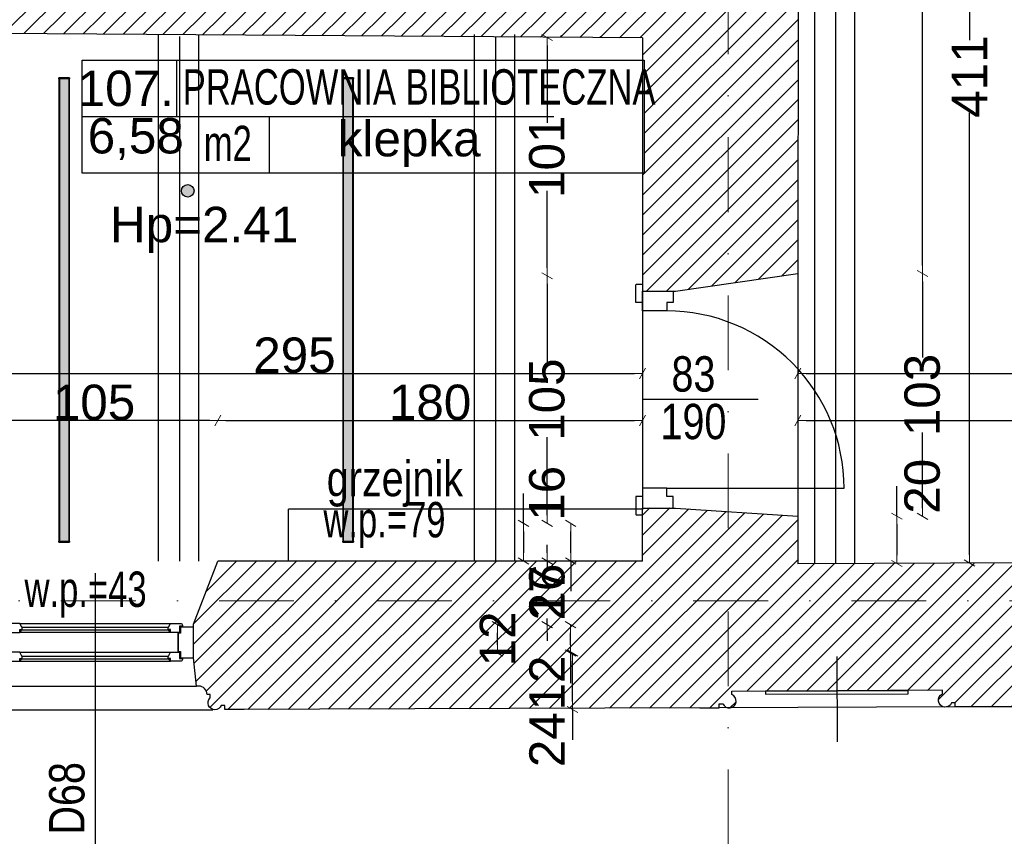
# Model space of a CAD drawing. Header units: millimetres. Extents: x 77315 to 1057463, y -108895 to -47643.
# Tile 38 of 62: x 104154 to 108329, y -106021 to -102556. Entities that reach past the tile are written whole.
import ezdxf

# ---------------------------------------------------------------- set-up
doc = ezdxf.new("R2010")
doc.units = ezdxf.units.MM
doc.header["$MEASUREMENT"] = 0
doc.linetypes.add('Dot & Dashed', pattern=[670.277762, 317.5, -176.388889, 0, -176.388874])
for name, color, linetype in [('A-DRZWI', 7, 'Continuous'), ('A-OKNA-OPIS', 7, 'Continuous'), ('A-OPISY-2', 7, 'Continuous'), ('A-OPISY-3', 7, 'Continuous'), ('A-WYSOKOSCI', 7, 'Continuous'), ('belki nad', 7, 'Continuous'), ('CO TO JEST', 7, 'Continuous'), ('detalokna', 7, 'Continuous'), ('DIM MALY', 7, 'Continuous'), ('Drawing & Figure', 7, 'Continuous'), ('DRZWI', 7, 'Continuous'), ('Nowe_Annotation - Text', 7, 'Continuous'), ('Nowe_Interior - Lamp', 7, 'Continuous'), ('OKNO_DETAL', 7, 'Continuous'), ('opisy inne', 7, 'Continuous'), ('OSIE', 7, 'Continuous'), ('PARAPET', 7, 'Continuous'), ('podciagi', 7, 'Continuous'), ('Structural - Bearing', 7, 'Continuous'), ('Structural - Grid', 7, 'Continuous')]:
    doc.layers.add(name, color=color, linetype=linetype)
doc.styles.add('STYL_AUTOMATYCZNY_1', font='arial.ttf')
doc.styles.add('STYL_AUTOMATYCZNY_2', font='arial.ttf')
doc.styles.add('STYL_AUTOMATYCZNY_3', font='arial.ttf', dxfattribs={"width": 0.8})
doc.styles.add('STYL_AUTOMATYCZNY_4', font='arial.ttf', dxfattribs={"width": 0.7})
doc.styles.add('STYL_AUTOMATYCZNY_6', font='arial.ttf', dxfattribs={"width": 0.8})
doc.dimstyles.new('STYL_AUTOMATYCZNY__1', dxfattribs={"dimtxt": 150, "dimasz": 34.231941, "dimexe": 0.18, "dimexo": 0.0625, "dimgap": 0, "dimtad": 1, "dimdec": 0, "dimlfac": 0.1, "dimzin": 0, "dimdsep": 46, "dimtxsty": 'STYL_AUTOMATYCZNY_2', "dimblk": 'ARROWHEAD_2', "dimblk1": 'ARROWHEAD_2', "dimblk2": 'ARROWHEAD_2', "dimcen": 0.09, "dimse1": 1, "dimse2": 1, "dimclrd": 7, "dimclre": 7, "dimclrt": 7, "dimadec": 0, "dimazin": 0, "dimtfac": 1, "dimtdec": 4, "dimtmove": 0, "dimatfit": 3, "dimfxl": 0, "dimtolj": 1, "dimtzin": 0, "dimarcsym": 0})
doc.dimstyles.new('STYL_AUTOMATYCZNY__2', dxfattribs={"dimtxt": 150, "dimasz": 34.231941, "dimexe": 0.18, "dimexo": 0.0625, "dimgap": 0, "dimtad": 1, "dimtih": 1, "dimtoh": 1, "dimdec": 0, "dimlfac": 0.1, "dimzin": 0, "dimdsep": 46, "dimtxsty": 'STYL_AUTOMATYCZNY_2', "dimblk": 'ARROWHEAD_2', "dimblk1": 'ARROWHEAD_2', "dimblk2": 'ARROWHEAD_2', "dimcen": 0.09, "dimse1": 1, "dimse2": 1, "dimclrd": 7, "dimclre": 7, "dimclrt": 7, "dimadec": 0, "dimazin": 0, "dimtfac": 1, "dimtdec": 4, "dimtmove": 0, "dimatfit": 3, "dimfxl": 0, "dimtolj": 1, "dimtzin": 0, "dimarcsym": 0})
pattern_1 = [(45, (0, 0), (-42.426407, 42.426407), [])]

# ---------------------------------------------------------------- blocks, each defined once
blk = doc.blocks.new('ARROWHEAD_2')
at = {"color": 0, "linetype": 'Continuous', "lineweight": 0}
for p, q in [((0, 0), (-1, 0)), ((-0.38, -0.66), (0.38, 0.66))]:
    blk.add_line(p, q, dxfattribs=at)
blk = doc.blocks.new('*D62')
at = {"layer": 'Defpoints', "color": 0}
for p in [(107836.6, -104662.9), (107836.6, -104862.9), (107873.2, -104862.9)]:
    blk.add_point(p, dxfattribs=at)
at = {"layer": 'DIM MALY', "color": 7, "lineweight": -2}
for p, q in [((107873.2, -104662.9), (107873.2, -104535.7)), ((107873.2, -104697.1), (107873.2, -104828.6))]:
    blk.add_line(p, q, dxfattribs=at)
at = {"layer": 'DIM MALY', "color": 7, "lineweight": -2, "xscale": 34.23194115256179, "yscale": 34.23194115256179, "zscale": 34.23194115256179}
for p, rotation in [((107873.2, -104662.9), 90), ((107873.2, -104862.9), 270)]:
    blk.add_blockref('ARROWHEAD_2', p, dxfattribs=dict(at, rotation=rotation))
at = {"layer": 'DIM MALY', "color": 7, "insert": (107981.6, -104535.7), "char_height": 150, "attachment_point": 5, "rotation": 90, "style": 'STYL_AUTOMATYCZNY_2'}
blk.add_mtext('\\A1;20', dxfattribs=at)
blk = doc.blocks.new('*D63')
at = {"layer": 'Defpoints', "color": 0}
for p in [(107836.6, -103632.9), (107981.6, -103632.9), (107846.2, -104663.3)]:
    blk.add_point(p, dxfattribs=at)
at = {"layer": 'DIM MALY', "color": 7, "lineweight": -2}
for p, q in [((107981.6, -103667.1), (107981.6, -103989.8)), ((107981.6, -104629.1), (107981.6, -104307.1))]:
    blk.add_line(p, q, dxfattribs=at)
at = {"layer": 'DIM MALY', "color": 7, "lineweight": -2, "xscale": 34.23194115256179, "yscale": 34.23194115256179, "zscale": 34.23194115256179}
for p, rotation in [((107981.6, -103632.9), 90), ((107981.6, -104663.3), 270)]:
    blk.add_blockref('ARROWHEAD_2', p, dxfattribs=dict(at, rotation=rotation))
at = {"layer": 'DIM MALY', "color": 7, "insert": (107981.6, -104148.5), "char_height": 150, "attachment_point": 5, "rotation": 90, "style": 'STYL_AUTOMATYCZNY_2'}
blk.add_mtext('\\A1;103', dxfattribs=at)
blk = doc.blocks.new('*D64')
at = {"layer": 'Defpoints', "color": 0}
for p in [(106495.2, -104852.9), (106390.2, -105122.9), (106495.2, -105122.9)]:
    blk.add_point(p, dxfattribs=at)
at = {"layer": 'DIM MALY', "color": 7, "lineweight": -2}
for p, q in [((106390.2, -104818.6), (106390.2, -104784.4)), ((106390.2, -104852.9), (106390.2, -104879.4)), ((106390.2, -105122.9), (106390.2, -105096.8)), ((106390.2, -105157.1), (106390.2, -105191.3))]:
    blk.add_line(p, q, dxfattribs=at)
at = {"layer": 'DIM MALY', "color": 7, "lineweight": -2, "xscale": 34.23194115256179, "yscale": 34.23194115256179, "zscale": 34.23194115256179}
for p, rotation in [((106390.2, -104852.9), 270), ((106390.2, -105122.9), 90)]:
    blk.add_blockref('ARROWHEAD_2', p, dxfattribs=dict(at, rotation=rotation))
at = {"layer": 'DIM MALY', "color": 7, "insert": (106390.2, -104988.1), "char_height": 150, "attachment_point": 5, "rotation": 90, "style": 'STYL_AUTOMATYCZNY_2'}
blk.add_mtext('\\A1;27', dxfattribs=at)
blk = doc.blocks.new('*D65')
at = {"layer": 'Defpoints', "color": 0}
for p in [(106489.8, -105122.9), (106495.2, -105122.9), (106495.2, -105242.9)]:
    blk.add_point(p, dxfattribs=at)
at = {"layer": 'DIM MALY', "color": 7, "lineweight": -2}
for p, q in [((106489.8, -105208.6), (106489.8, -105157.1)), ((106489.8, -105242.9), (106489.8, -105370.5))]:
    blk.add_line(p, q, dxfattribs=at)
at = {"layer": 'DIM MALY', "color": 7, "lineweight": -2, "xscale": 34.23194115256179, "yscale": 34.23194115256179, "zscale": 34.23194115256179}
for p, rotation in [((106489.8, -105122.9), 90), ((106489.8, -105242.9), 270)]:
    blk.add_blockref('ARROWHEAD_2', p, dxfattribs=dict(at, rotation=rotation))
at = {"layer": 'DIM MALY', "color": 7, "insert": (106390.2, -105370.5), "char_height": 150, "attachment_point": 5, "rotation": 90, "style": 'STYL_AUTOMATYCZNY_2'}
blk.add_mtext('\\A1;12', dxfattribs=at)
blk = doc.blocks.new('*D66')
at = {"layer": 'Defpoints', "color": 0}
for p in [(106390.2, -104852.9), (106495.2, -104852.9), (106495.2, -105122.9)]:
    blk.add_point(p, dxfattribs=at)
at = {"layer": 'DIM MALY', "color": 7, "lineweight": -2}
for p, q in [((106390.2, -104818.6), (106390.2, -104784.4)), ((106390.2, -104852.9), (106390.2, -104879.4)), ((106390.2, -105122.9), (106390.2, -105096.8)), ((106390.2, -105157.1), (106390.2, -105191.3))]:
    blk.add_line(p, q, dxfattribs=at)
at = {"layer": 'DIM MALY', "color": 7, "lineweight": -2, "xscale": 34.23194115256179, "yscale": 34.23194115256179, "zscale": 34.23194115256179}
for p, rotation in [((106390.2, -104852.9), 270), ((106390.2, -105122.9), 90)]:
    blk.add_blockref('ARROWHEAD_2', p, dxfattribs=dict(at, rotation=rotation))
at = {"layer": 'DIM MALY', "color": 7, "insert": (106390.2, -104988.1), "char_height": 150, "attachment_point": 5, "rotation": 90, "style": 'STYL_AUTOMATYCZNY_2'}
blk.add_mtext('\\A1;27', dxfattribs=at)
blk = doc.blocks.new('*D67')
at = {"layer": 'Defpoints', "color": 0}
for p in [(106495.2, -105242.9), (106498.6, -105242.9), (106532.8, -105483.1)]:
    blk.add_point(p, dxfattribs=at)
at = {"layer": 'DIM MALY', "color": 7, "lineweight": -2}
for p, q in [((106498.6, -105448.8), (106498.6, -105277.1)), ((106498.6, -105483.1), (106498.6, -105610.8))]:
    blk.add_line(p, q, dxfattribs=at)
at = {"layer": 'DIM MALY', "color": 7, "lineweight": -2, "xscale": 34.23194115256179, "yscale": 34.23194115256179, "zscale": 34.23194115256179}
for p, rotation in [((106498.6, -105242.9), 90), ((106498.6, -105483.1), 270)]:
    blk.add_blockref('ARROWHEAD_2', p, dxfattribs=dict(at, rotation=rotation))
at = {"layer": 'DIM MALY', "color": 7, "insert": (106390.2, -105610.8), "char_height": 150, "attachment_point": 5, "rotation": 90, "style": 'STYL_AUTOMATYCZNY_2'}
blk.add_mtext('\\A1;24', dxfattribs=at)
blk = doc.blocks.new('*D68')
at = {"layer": 'Defpoints', "color": 0}
for p in [(106180.2, -105122.9), (106495.2, -105122.9), (106495.2, -105242.9)]:
    blk.add_point(p, dxfattribs=at)
at = {"layer": 'DIM MALY', "color": 7, "lineweight": -2}
blk.add_line((106180.2, -105208.6), (106180.2, -105157.1), dxfattribs=at)
at = {"layer": 'DIM MALY', "color": 7, "lineweight": -2, "xscale": 34.23194115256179, "yscale": 34.23194115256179, "zscale": 34.23194115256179}
for p, rotation in [((106180.2, -105122.9), 90), ((106180.2, -105242.9), 270)]:
    blk.add_blockref('ARROWHEAD_2', p, dxfattribs=dict(at, rotation=rotation))
at = {"layer": 'DIM MALY', "color": 7, "insert": (106180.2, -105183.1), "char_height": 150, "attachment_point": 5, "rotation": 90, "style": 'STYL_AUTOMATYCZNY_2'}
blk.add_mtext('\\A1;12', dxfattribs=at)
blk = doc.blocks.new('*D69')
at = {"layer": 'Defpoints', "color": 0}
for p in [(106390.2, -104852.9), (106495.2, -104852.9), (106495.2, -105122.9)]:
    blk.add_point(p, dxfattribs=at)
at = {"layer": 'DIM MALY', "color": 7, "lineweight": -2}
for p, q in [((106390.2, -104818.6), (106390.2, -104784.4)), ((106390.2, -104852.9), (106390.2, -104879.4)), ((106390.2, -105122.9), (106390.2, -105096.8)), ((106390.2, -105157.1), (106390.2, -105191.3))]:
    blk.add_line(p, q, dxfattribs=at)
at = {"layer": 'DIM MALY', "color": 7, "lineweight": -2, "xscale": 34.23194115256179, "yscale": 34.23194115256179, "zscale": 34.23194115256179}
for p, rotation in [((106390.2, -104852.9), 270), ((106390.2, -105122.9), 90)]:
    blk.add_blockref('ARROWHEAD_2', p, dxfattribs=dict(at, rotation=rotation))
at = {"layer": 'DIM MALY', "color": 7, "insert": (106390.2, -104988.1), "char_height": 150, "attachment_point": 5, "rotation": 90, "style": 'STYL_AUTOMATYCZNY_2'}
blk.add_mtext('\\A1;27', dxfattribs=at)
blk = doc.blocks.new('*D70')
at = {"layer": 'Defpoints', "color": 0}
for p in [(106676.3, -104692.9), (106289.9, -104852.9), (106676.3, -104852.9)]:
    blk.add_point(p, dxfattribs=at)
at = {"layer": 'DIM MALY', "color": 7, "lineweight": -2}
for p, q in [((106289.9, -104692.9), (106289.9, -104565.7)), ((106289.9, -104727.1), (106289.9, -104818.6))]:
    blk.add_line(p, q, dxfattribs=at)
at = {"layer": 'DIM MALY', "color": 7, "lineweight": -2, "xscale": 34.23194115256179, "yscale": 34.23194115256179, "zscale": 34.23194115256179}
for p, rotation in [((106289.9, -104692.9), 90), ((106289.9, -104852.9), 270)]:
    blk.add_blockref('ARROWHEAD_2', p, dxfattribs=dict(at, rotation=rotation))
at = {"layer": 'DIM MALY', "color": 7, "insert": (106390.2, -104565.7), "char_height": 150, "attachment_point": 5, "rotation": 90, "style": 'STYL_AUTOMATYCZNY_2'}
blk.add_mtext('\\A1;16', dxfattribs=at)
blk = doc.blocks.new('*D71')
at = {"layer": 'Defpoints', "color": 0}
for p in [(106490.5, -104692.9), (106676.3, -104692.9), (106676.3, -104852.9)]:
    blk.add_point(p, dxfattribs=at)
at = {"layer": 'DIM MALY', "color": 7, "lineweight": -2}
for p, q in [((106490.5, -104818.6), (106490.5, -104727.1)), ((106490.5, -104852.9), (106490.5, -104980.5))]:
    blk.add_line(p, q, dxfattribs=at)
at = {"layer": 'DIM MALY', "color": 7, "lineweight": -2, "xscale": 34.23194115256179, "yscale": 34.23194115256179, "zscale": 34.23194115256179}
for p, rotation in [((106490.5, -104692.9), 90), ((106490.5, -104852.9), 270)]:
    blk.add_blockref('ARROWHEAD_2', p, dxfattribs=dict(at, rotation=rotation))
at = {"layer": 'DIM MALY', "color": 7, "insert": (106390.2, -104980.5), "char_height": 150, "attachment_point": 5, "rotation": 90, "style": 'STYL_AUTOMATYCZNY_2'}
blk.add_mtext('\\A1;16', dxfattribs=at)
blk = doc.blocks.new('*D72')
at = {"layer": 'Defpoints', "color": 0}
for p in [(106390.2, -103642.9), (106626.3, -103642.9), (106676.3, -104692.9)]:
    blk.add_point(p, dxfattribs=at)
at = {"layer": 'DIM MALY', "color": 7, "lineweight": -2}
for p, q in [((106390.2, -103677.1), (106390.2, -104009)), ((106390.2, -104658.6), (106390.2, -104327.4))]:
    blk.add_line(p, q, dxfattribs=at)
at = {"layer": 'DIM MALY', "color": 7, "lineweight": -2, "xscale": 34.23194115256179, "yscale": 34.23194115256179, "zscale": 34.23194115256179}
for p, rotation in [((106390.2, -103642.9), 90), ((106390.2, -104692.9), 270)]:
    blk.add_blockref('ARROWHEAD_2', p, dxfattribs=dict(at, rotation=rotation))
at = {"layer": 'DIM MALY', "color": 7, "insert": (106390.2, -104168.2), "char_height": 150, "attachment_point": 5, "rotation": 90, "style": 'STYL_AUTOMATYCZNY_2'}
blk.add_mtext('\\A1;105', dxfattribs=at)
blk = doc.blocks.new('*D73')
at = {"layer": 'Defpoints', "color": 0}
for p in [(106390.2, -102631.9), (106524.6, -102631.9), (106619.9, -103642.9)]:
    blk.add_point(p, dxfattribs=at)
at = {"layer": 'DIM MALY', "color": 7, "lineweight": -2}
for p, q in [((106390.2, -102666.1), (106390.2, -102993.6)), ((106390.2, -103608.6), (106390.2, -103281.9))]:
    blk.add_line(p, q, dxfattribs=at)
at = {"layer": 'DIM MALY', "color": 7, "lineweight": -2, "xscale": 34.23194115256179, "yscale": 34.23194115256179, "zscale": 34.23194115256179}
for p, rotation in [((106390.2, -102631.9), 90), ((106390.2, -103642.9), 270)]:
    blk.add_blockref('ARROWHEAD_2', p, dxfattribs=dict(at, rotation=rotation))
at = {"layer": 'DIM MALY', "color": 7, "insert": (106390.2, -103137.7), "char_height": 150, "attachment_point": 5, "rotation": 90, "style": 'STYL_AUTOMATYCZNY_2'}
blk.add_mtext('\\A1;101', dxfattribs=at)
blk = doc.blocks.new('*D207')
at = {"layer": 'Defpoints', "color": 0}
for p in [(106795.2, -104257.2), (104994.1, -104536.4), (106795.2, -104820.1)]:
    blk.add_point(p, dxfattribs=at)
at = {"layer": 'DIM MALY', "color": 7, "lineweight": -2}
blk.add_line((105028.3, -104257.2), (106761, -104257.2), dxfattribs=at)
at = {"layer": 'DIM MALY', "color": 7, "lineweight": -2, "xscale": 34.23194115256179, "yscale": 34.23194115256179, "zscale": 34.23194115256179, "rotation": 180}
blk.add_blockref('ARROWHEAD_2', (104994.1, -104257.2), dxfattribs=at)
at = {"layer": 'DIM MALY', "color": 7, "lineweight": -2, "xscale": 34.23194115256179, "yscale": 34.23194115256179, "zscale": 34.23194115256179}
blk.add_blockref('ARROWHEAD_2', (106795.2, -104257.2), dxfattribs=at)
at = {"layer": 'DIM MALY', "color": 7, "insert": (105894.3, -104180.6), "char_height": 150, "attachment_point": 5, "style": 'STYL_AUTOMATYCZNY_2'}
blk.add_mtext('\\A1;180', dxfattribs=at)
blk = doc.blocks.new('*D208')
at = {"layer": 'Defpoints', "color": 0}
for p in [(110114.2, -104257.2), (107454.1, -104830.1), (110114.2, -104830.1)]:
    blk.add_point(p, dxfattribs=at)
at = {"layer": 'DIM MALY', "color": 7, "lineweight": -2}
blk.add_line((107488.4, -104257.2), (110080, -104257.2), dxfattribs=at)
at = {"layer": 'DIM MALY', "color": 7, "lineweight": -2, "xscale": 34.23194115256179, "yscale": 34.23194115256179, "zscale": 34.23194115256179, "rotation": 180}
blk.add_blockref('ARROWHEAD_2', (107454.1, -104257.2), dxfattribs=at)
at = {"layer": 'DIM MALY', "color": 7, "lineweight": -2, "xscale": 34.23194115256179, "yscale": 34.23194115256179, "zscale": 34.23194115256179}
blk.add_blockref('ARROWHEAD_2', (110114.2, -104257.2), dxfattribs=at)
at = {"layer": 'DIM MALY', "color": 7, "insert": (108783.8, -104180.6), "char_height": 150, "attachment_point": 5, "style": 'STYL_AUTOMATYCZNY_2'}
blk.add_mtext('\\A1;266', dxfattribs=at)
blk = doc.blocks.new('*D209')
at = {"layer": 'Defpoints', "color": 0}
for p in [(110114.2, -104257.2), (107454.1, -104830.1), (110114.2, -104830.1)]:
    blk.add_point(p, dxfattribs=at)
at = {"layer": 'DIM MALY', "color": 7, "lineweight": -2}
blk.add_line((107488.4, -104257.2), (110080, -104257.2), dxfattribs=at)
at = {"layer": 'DIM MALY', "color": 7, "lineweight": -2, "xscale": 34.23194115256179, "yscale": 34.23194115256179, "zscale": 34.23194115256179, "rotation": 180}
blk.add_blockref('ARROWHEAD_2', (107454.1, -104257.2), dxfattribs=at)
at = {"layer": 'DIM MALY', "color": 7, "lineweight": -2, "xscale": 34.23194115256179, "yscale": 34.23194115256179, "zscale": 34.23194115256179}
blk.add_blockref('ARROWHEAD_2', (110114.2, -104257.2), dxfattribs=at)
at = {"layer": 'DIM MALY', "color": 7, "insert": (108783.8, -104180.6), "char_height": 150, "attachment_point": 5, "style": 'STYL_AUTOMATYCZNY_2'}
blk.add_mtext('\\A1;266', dxfattribs=at)
blk = doc.blocks.new('*D211')
at = {"layer": 'Defpoints', "color": 0}
for p in [(110114.2, -104257.2), (107454.1, -104830.1), (110114.2, -104830.1)]:
    blk.add_point(p, dxfattribs=at)
at = {"layer": 'DIM MALY', "color": 7, "lineweight": -2}
blk.add_line((107488.4, -104257.2), (110080, -104257.2), dxfattribs=at)
at = {"layer": 'DIM MALY', "color": 7, "lineweight": -2, "xscale": 34.23194115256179, "yscale": 34.23194115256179, "zscale": 34.23194115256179, "rotation": 180}
blk.add_blockref('ARROWHEAD_2', (107454.1, -104257.2), dxfattribs=at)
at = {"layer": 'DIM MALY', "color": 7, "lineweight": -2, "xscale": 34.23194115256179, "yscale": 34.23194115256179, "zscale": 34.23194115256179}
blk.add_blockref('ARROWHEAD_2', (110114.2, -104257.2), dxfattribs=at)
at = {"layer": 'DIM MALY', "color": 7, "insert": (108783.8, -104180.6), "char_height": 150, "attachment_point": 5, "style": 'STYL_AUTOMATYCZNY_2'}
blk.add_mtext('\\A1;266', dxfattribs=at)
blk = doc.blocks.new('*D223')
at = {"layer": 'Defpoints', "color": 0}
for p in [(106795.2, -104057.2), (106795.2, -104782.4), (103844.1, -104802.4)]:
    blk.add_point(p, dxfattribs=at)
at = {"layer": 'DIM MALY', "color": 7, "lineweight": -2}
blk.add_line((103878.3, -104057.2), (106761, -104057.2), dxfattribs=at)
at = {"layer": 'DIM MALY', "color": 7, "lineweight": -2, "xscale": 34.23194115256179, "yscale": 34.23194115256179, "zscale": 34.23194115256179, "rotation": 180}
blk.add_blockref('ARROWHEAD_2', (103844.1, -104057.2), dxfattribs=at)
at = {"layer": 'DIM MALY', "color": 7, "lineweight": -2, "xscale": 34.23194115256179, "yscale": 34.23194115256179, "zscale": 34.23194115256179}
blk.add_blockref('ARROWHEAD_2', (106795.2, -104057.2), dxfattribs=at)
at = {"layer": 'DIM MALY', "color": 7, "insert": (105319.3, -103980.6), "char_height": 150, "attachment_point": 5, "style": 'STYL_AUTOMATYCZNY_2'}
blk.add_mtext('\\A1;295', dxfattribs=at)
blk = doc.blocks.new('*D224')
at = {"layer": 'Defpoints', "color": 0}
for p in [(113924.9, -104057.2), (107454.1, -104762.4), (113924.9, -104802.4)]:
    blk.add_point(p, dxfattribs=at)
at = {"layer": 'DIM MALY', "color": 7, "lineweight": -2}
blk.add_line((107488.4, -104057.2), (113890.7, -104057.2), dxfattribs=at)
at = {"layer": 'DIM MALY', "color": 7, "lineweight": -2, "xscale": 34.23194115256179, "yscale": 34.23194115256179, "zscale": 34.23194115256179, "rotation": 180}
blk.add_blockref('ARROWHEAD_2', (107454.1, -104057.2), dxfattribs=at)
at = {"layer": 'DIM MALY', "color": 7, "lineweight": -2, "xscale": 34.23194115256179, "yscale": 34.23194115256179, "zscale": 34.23194115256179}
blk.add_blockref('ARROWHEAD_2', (113924.9, -104057.2), dxfattribs=at)
at = {"layer": 'DIM MALY', "color": 7, "insert": (110689.2, -103980.6), "char_height": 150, "attachment_point": 5, "style": 'STYL_AUTOMATYCZNY_2'}
blk.add_mtext('\\A1;647', dxfattribs=at)
blk = doc.blocks.new('*D300')
at = {"layer": 'Defpoints', "color": 0}
for p in [(103945.6, -104257.2), (103945.6, -104530.1), (104994.1, -104516.4)]:
    blk.add_point(p, dxfattribs=at)
at = {"layer": 'DIM MALY', "color": 7, "lineweight": -2}
blk.add_line((104959.9, -104257.2), (103979.8, -104257.2), dxfattribs=at)
at = {"layer": 'DIM MALY', "color": 7, "lineweight": -2, "xscale": 34.23194115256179, "yscale": 34.23194115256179, "zscale": 34.23194115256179, "rotation": 180}
blk.add_blockref('ARROWHEAD_2', (103945.6, -104257.2), dxfattribs=at)
at = {"layer": 'DIM MALY', "color": 7, "lineweight": -2, "xscale": 34.23194115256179, "yscale": 34.23194115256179, "zscale": 34.23194115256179}
blk.add_blockref('ARROWHEAD_2', (104994.1, -104257.2), dxfattribs=at)
at = {"layer": 'DIM MALY', "color": 7, "insert": (104469.5, -104180.6), "char_height": 150, "attachment_point": 5, "style": 'STYL_AUTOMATYCZNY_2'}
blk.add_mtext('\\A1;105', dxfattribs=at)
blk = doc.blocks.new('*D364')
at = {"layer": 'Defpoints', "color": 0}
for p in [(107836.6, -103632.9), (107981.6, -103632.9), (107846.2, -104663.3)]:
    blk.add_point(p, dxfattribs=at)
at = {"layer": 'DIM MALY', "color": 7, "lineweight": -2}
for p, q in [((107981.6, -103667.1), (107981.6, -103989.8)), ((107981.6, -104629.1), (107981.6, -104307.1))]:
    blk.add_line(p, q, dxfattribs=at)
at = {"layer": 'DIM MALY', "color": 7, "lineweight": -2, "xscale": 34.23194115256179, "yscale": 34.23194115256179, "zscale": 34.23194115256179}
for p, rotation in [((107981.6, -103632.9), 90), ((107981.6, -104663.3), 270)]:
    blk.add_blockref('ARROWHEAD_2', p, dxfattribs=dict(at, rotation=rotation))
at = {"layer": 'DIM MALY', "color": 7, "insert": (107981.6, -104148.5), "char_height": 150, "attachment_point": 5, "rotation": 90, "style": 'STYL_AUTOMATYCZNY_2'}
blk.add_mtext('\\A1;103', dxfattribs=at)
blk = doc.blocks.new('*D365')
at = {"layer": 'Defpoints', "color": 0}
for p in [(107455.1, -100752.9), (107981.6, -100752.9), (107836.6, -103632.9)]:
    blk.add_point(p, dxfattribs=at)
at = {"layer": 'DIM MALY', "color": 7, "lineweight": -2}
for p, q in [((107981.6, -100787.1), (107981.6, -102026.1)), ((107981.6, -103598.6), (107981.6, -102360.4))]:
    blk.add_line(p, q, dxfattribs=at)
at = {"layer": 'DIM MALY', "color": 7, "lineweight": -2, "xscale": 34.23194115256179, "yscale": 34.23194115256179, "zscale": 34.23194115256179}
for p, rotation in [((107981.6, -100752.9), 90), ((107981.6, -103632.9), 270)]:
    blk.add_blockref('ARROWHEAD_2', p, dxfattribs=dict(at, rotation=rotation))
at = {"layer": 'DIM MALY', "color": 7, "insert": (107981.6, -102193.2), "char_height": 150, "attachment_point": 5, "rotation": 90, "style": 'STYL_AUTOMATYCZNY_2'}
blk.add_mtext('\\A1;288', dxfattribs=at)
blk = doc.blocks.new('*D366')
at = {"layer": 'Defpoints', "color": 0}
for p in [(108286.6, -100749), (108181.6, -104861.1), (108301.7, -104861.1)]:
    blk.add_point(p, dxfattribs=at)
at = {"layer": 'DIM MALY', "color": 7, "lineweight": -2}
for p, q in [((108181.6, -100783.3), (108181.6, -102643.6)), ((108181.6, -104826.9), (108181.6, -102952.1))]:
    blk.add_line(p, q, dxfattribs=at)
at = {"layer": 'DIM MALY', "color": 7, "lineweight": -2, "xscale": 34.23194115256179, "yscale": 34.23194115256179, "zscale": 34.23194115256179}
for p, rotation in [((108181.6, -100749), 90), ((108181.6, -104861.1), 270)]:
    blk.add_blockref('ARROWHEAD_2', p, dxfattribs=dict(at, rotation=rotation))
at = {"layer": 'DIM MALY', "color": 7, "insert": (108181.6, -102797.8), "char_height": 150, "attachment_point": 5, "rotation": 90, "style": 'STYL_AUTOMATYCZNY_2'}
blk.add_mtext('\\A1;411', dxfattribs=at)
blk = doc.blocks.new('*D371')
at = {"layer": 'Defpoints', "color": 0}
for p in [(87564.1, -105009.4), (118544.1, -105413.4), (118544.1, -106621.5)]:
    blk.add_point(p, dxfattribs=at)
at = {"layer": 'DIM MALY', "color": 7, "lineweight": -2}
blk.add_line((87598.4, -106621.5), (118509.9, -106621.5), dxfattribs=at)
at = {"layer": 'DIM MALY', "color": 7, "lineweight": -2, "xscale": 34.23194115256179, "yscale": 34.23194115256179, "zscale": 34.23194115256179, "rotation": 180}
blk.add_blockref('ARROWHEAD_2', (87564.1, -106621.5), dxfattribs=at)
at = {"layer": 'DIM MALY', "color": 7, "lineweight": -2, "xscale": 34.23194115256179, "yscale": 34.23194115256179, "zscale": 34.23194115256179}
blk.add_blockref('ARROWHEAD_2', (118544.1, -106621.5), dxfattribs=at)
at = {"layer": 'DIM MALY', "color": 7, "insert": (103054.1, -106544.9), "char_height": 150, "attachment_point": 5, "style": 'STYL_AUTOMATYCZNY_2'}
blk.add_mtext('\\A1;3098', dxfattribs=at)

msp = doc.modelspace()

# ---------------------------------------------------------------- hatches: boundary and pattern name
at = {"layer": 'A-WYSOKOSCI'}
msp.add_hatch(color=256, dxfattribs=at).paths.add_polyline_path([(104893.5, -103282.3, 1), (104840.1, -103282.3, 1)])
at = {"layer": 'Drawing & Figure'}
h = msp.add_hatch(dxfattribs=at)
h.set_pattern_fill('Common_Brick_0002', color=256, style=0, pattern_type=2)
h.set_pattern_definition(pattern_1)
h.paths.add_polyline_path([(99004.1, -105130.5), (99004.1, -105133.1), (99004.1, -105263.1), (99017.4, -105383.1), (99026.9, -105383.1, -0.383982), (99062.4, -105418.4), (99074.8, -105418.4), (99074.8, -105433.4, 1.205804), (99122.6, -105465.6), (99137.4, -105465.6), (99137.4, -105483.1), (99204.1, -105483.1), (100947.8, -105483.1), (101030.5, -105483.1), (101030.5, -105465.6), (101045.3, -105465.6, 0.263086), (101068.2, -105483.1), (101076.2, -105483.1, 0.761796), (101083.7, -105427), (101083.7, -105412.2), (101530.5, -105412.2), (101977.3, -105412.2), (101977.3, -105427, 0.761796), (101984.8, -105483.1), (101992.7, -105483.1, 0.263086), (102015.7, -105465.6), (102030.5, -105465.6), (102030.5, -105483.1), (102113.1, -105483.1), (103924.3, -105483.1), (103924.3, -105465.7), (103939, -105465.7, 1.205804), (103986.9, -105433.5), (103986.9, -105418.5), (103999.2, -105418.5, -0.383982), (104034.7, -105383.1), (104044.2, -105383.1), (104057.6, -105263.1), (104057.6, -105133.1), (104057.6, -105120.6), (103945.6, -104852.9), (103944.9, -104852.9), (103844.1, -104852.9), (103844.1, -104162.2), (103844.1, -102612.9), (104065.1, -102614.3), (104741.9, -102618.9), (104741.9, -102618.7), (106171.9, -102627.6), (106171.9, -102628.6), (106251.9, -102629.2), (106251.9, -102618.7), (106370.4, -102462.9), (104954.1, -102462.9), (104954.1, -102402.3), (104954.2, -102162.3), (104954.2, -101922.3), (104954.2, -101876.9), (104954.2, -101286.9), (104954.2, -101086.9), (104954.2, -100540.3), (105004.2, -100540.6), (105004.6, -100517.3), (105003.8, -100516.6), (105001.4, -100099.6), (105011.2, -100099.6), (104997.1, -99971.2), (104808.8, -99969.9), (104807.5, -100169.9), (104600.5, -100168.5), (104107.5, -100165.1), (104108.8, -99965.1), (103861, -99963.2), (103861, -100145.9), (103873.8, -100532.8), (104843.4, -100540.6), (104843.4, -101086.9), (104843.4, -101286.9), (104843.4, -101876.9), (104843.5, -102467.9), (104065.1, -102467.9), (103743.6, -102467.9), (103743.6, -102482.8), (103746.4, -102482.8), (103744.1, -102612.9), (103743.7, -102612.9), (103744, -104162.2), (103744.1, -104862.9), (101964.1, -104862.9), (101964.1, -104482.9), (101889.3, -104482.9), (101749.6, -104482.9), (101749.6, -104482.7), (101749.3, -104342.9), (101963.9, -104342.9), (101963.9, -104162.2), (101963.9, -102612.9), (102946.5, -102612.8), (102946.5, -102462.9), (102251.9, -102462.9), (102171.9, -102462.9), (102091.9, -102462.9), (101974.1, -102462.9), (101974.1, -102205.7), (101974.1, -102162.9), (101834.1, -102162.9), (101667.5, -102152.9), (101623.3, -104162.2), (101612.3, -104662.9), (101607.5, -104882.9), (99117.5, -104882.9)])
h = msp.add_hatch(dxfattribs=at)
h.set_pattern_fill('Common_Brick_0002', color=256, style=0, pattern_type=2)
h.set_pattern_definition(pattern_1)
h.paths.add_polyline_path([(105902, -100099.6), (105905.2, -100545.8), (106081.9, -100547), (106081.9, -100542.8), (106251.9, -100542.8), (106251.9, -100548.1), (106825.2, -100551.8), (106825.2, -100612.9), (106962.9, -100612.9), (107102.9, -100612.9), (107103.2, -100612.9), (107102.9, -100752.9), (106825.2, -100752.9), (106825.2, -101286.9), (106825.2, -101876.3), (106825.2, -102462.9), (106387.2, -102462.9), (106262.9, -102629.2), (106795.2, -102632.9), (106795.2, -102727.6), (106802.5, -102727.6), (106802.5, -103207.6), (106795.2, -103207.6), (106795.2, -103707.9), (106935.2, -103707.9), (107454.1, -103632.9), (107455, -101286.9), (107455.1, -100752.9), (107778.3, -100751.3), (107778.3, -100750.6), (107778.3, -100612.9), (107778.3, -100472.9), (107778.3, -100472.6), (107918.3, -100472.9), (107918.3, -100750.6), (108086.6, -100749.9), (111798.3, -100734.1), (111833.7, -100142.9), (111833.7, -99969.8), (110804.1, -99974.8), (110804.1, -99982.6), (109164.1, -99982.9), (109164.1, -99982.8), (108086.6, -99988), (106790.4, -99994.3, -1.056946), (106214.9, -99979.1), (105912.7, -99976.9), (105911.7, -100099.6)])
h = msp.add_hatch(dxfattribs=at)
h.set_pattern_fill('Common_Brick_0002', color=256, style=0, pattern_type=2)
h.set_pattern_definition(pattern_1)
h.paths.add_polyline_path([(106251.9, -102629.2), (106795.2, -102632.9), (106251.9, -102618.7)])
h = msp.add_hatch(dxfattribs=at)
h.set_pattern_fill('Common_Brick_0002', color=256, style=0, pattern_type=2)
h.set_pattern_definition(pattern_1)
h.paths.add_polyline_path([(104890.7, -105120.6), (104890.7, -105263.1), (104904, -105383.1), (104913.6, -105383.1, -0.383982), (104949.1, -105418.5), (104961.4, -105418.5), (104961.4, -105433.5, 1.205804), (105009.2, -105465.7), (105024, -105465.7), (105024, -105483.1), (107038.1, -105476), (107120.8, -105475.7), (107120.7, -105458.2), (107135.5, -105458.2, 0.263086), (107158.5, -105475.6), (107166.5, -105475.5, 0.761796), (107173.8, -105419.4), (107173.7, -105404.6), (107620.5, -105402.9), (108067.3, -105401.3), (108067.4, -105416.1, 0.761796), (108075.1, -105472.2), (108083, -105472.1, 0.263086), (108105.9, -105454.6), (108120.7, -105454.5), (108120.8, -105472), (108203.4, -105471.7), (110054.7, -105464.7), (110114.7, -105464.4), (110114.6, -105446.9), (110129.3, -105446.8, 1.205804), (110177, -105414.3), (110176.9, -105399.3), (110189.2, -105399.2, -0.383982), (110224.5, -105363.7), (110234, -105363.6), (110246.7, -105243.6), (110245.8, -105101), (110109.9, -104854.5), (110109.8, -104854.5), (109284.1, -104857.5), (109284.1, -104862.9), (107454.1, -104864.2), (107454.1, -104662.9), (106925.2, -104627.7), (106795.2, -104627.7), (106795.2, -104633), (106795.2, -104852.9), (104994.1, -104852.9)])
at = {"layer": 'Nowe_Interior - Lamp'}
for points in [[(104365.5, -102803.1), (104320.5, -102803.1), (104320.5, -102807.1), (104365.5, -102807.1)], [(105569.4, -102803.1), (105524.4, -102803.1), (105524.4, -102807.1), (105569.4, -102807.1)], [(104365.5, -104768.1), (104320.5, -104768.1), (104320.5, -104772.1), (104365.5, -104772.1)], [(105569.4, -104768.1), (105524.4, -104768.1), (105524.4, -104772.1), (105569.4, -104772.1)]]:
    msp.add_hatch(color=256, dxfattribs=at).paths.add_polyline_path(points)
h = msp.add_hatch(dxfattribs=at)
h.set_pattern_fill('ANSI36_0002', color=256, style=0, pattern_type=2)
h.set_pattern_definition([(135, (104331.3976, -103314.6154), (-6.173926, 1.683798), [7.9375, -1.5875, 0, -1.5875])])
h.paths.add_polyline_path([(104363.5, -104768.1), (104363.5, -102807.1), (104322.5, -102807.1), (104322.5, -104768.1)])
h = msp.add_hatch(dxfattribs=at)
h.set_pattern_fill('ANSI36_0002', color=256, style=0, pattern_type=2)
h.set_pattern_definition([(135, (105535.2768, -103314.6154), (-6.173926, 1.683798), [7.9375, -1.5875, 0, -1.5875])])
h.paths.add_polyline_path([(105567.4, -104768.1), (105567.4, -102807.1), (105526.4, -102807.1), (105526.4, -104768.1)])

# ---------------------------------------------------------------- linework, layer by layer
at = {"layer": 'A-DRZWI'}
msp.add_line((107286.1, -104167.9), (106795.2, -104167.9), dxfattribs=at)
msp.add_lwpolyline([(106898.1, -104543.7), (107649.7, -104543.7, 0.414214), (106898.1, -103792)], format="xyb", dxfattribs=at)
at = {"layer": 'A-OKNA-OPIS'}
msp.add_line((104474.1, -104904.4), (104474.1, -106109.6), dxfattribs=at)
at = {"layer": 'A-OPISY-3'}
for p, q in [((104818.8, -102727.6), (104818.8, -102967.6)), ((104418.9, -102967.6), (106418.9, -102967.6)), ((105211.9, -102967.6), (105211.9, -103207.6))]:
    msp.add_line(p, q, dxfattribs=at)
msp.add_lwpolyline([(104418.9, -103207.6), (104418.9, -102727.6), (106802.5, -102727.6), (106802.5, -103207.6)], close=True, dxfattribs=at)
at = {"layer": 'A-WYSOKOSCI'}
msp.add_circle((104866.8, -103282.3), 26.7, dxfattribs=at)
at = {"layer": 'belki nad'}
for p, q in [((107524.1, -100752.9), (107524.1, -104862.9)), ((107694.1, -100752.9), (107694.1, -104862.9)), ((104741.9, -102618.7), (104741.9, -104852.9)), ((104911.9, -102618.7), (104911.9, -104852.9)), ((106081.9, -102618.7), (106081.9, -104852.9)), ((106251.9, -102618.7), (106251.9, -104852.9))]:
    msp.add_line(p, q, dxfattribs=at)
at = {"layer": 'CO TO JEST'}
for p in [(106798, -104633), (105294.1, -104852.9)]:
    msp.add_line(p, (105294.1, -104633), dxfattribs=at)
at = {"layer": 'detalokna'}
for p, q in [((104044.2, -105383.1), (104904, -105383.1)), ((103969.7, -105483.6), (104973.8, -105483.6))]:
    msp.add_line(p, q, dxfattribs=at)
msp.add_lwpolyline([(104826.2, -105236.1), (104826.2, -105159.1), (104826.2, -105236.1), (104836.2, -105236.1), (104836.2, -105263.1), (104890.7, -105263.1), (104890.7, -105133.1), (104836.2, -105133.1), (104836.2, -105159.1), (104826.2, -105159.1)], dxfattribs=at)
at = {"layer": 'DRZWI'}
for p, q in [((106795.2, -103756.3), (106795.2, -103708)), ((106795.2, -104579.4), (106795.2, -104627.7))]:
    msp.add_line(p, q, dxfattribs=at)
for points in [[(106767, -103756.3), (106767, -103682.3, -0.414334), (106771, -103678.3), (106795.2, -103678.3)], [(106767, -104579.4), (106767, -104653.4, 0.414334), (106771, -104657.4), (106795.2, -104657.4)]]:
    msp.add_lwpolyline(points, format="xyb", dxfattribs=at)
for points in [[(106925.2, -103708), (106925.2, -103756.3), (106898.1, -103756.3), (106898.1, -103792), (106795.2, -103792), (106795.2, -103756.3), (106767, -103756.3)], [(106925.2, -104627.7), (106925.2, -104579.4), (106898.1, -104579.4), (106898.1, -104543.7), (106795.2, -104543.7), (106795.2, -104579.4), (106767, -104579.4)]]:
    msp.add_lwpolyline(points, dxfattribs=at)
at = {"layer": 'Nowe_Interior - Lamp'}
for points in [[(104365.5, -104772.1), (104365.5, -102803.1), (104320.5, -102803.1), (104320.5, -104772.1)], [(104365.5, -102803.1), (104365.5, -102807.1), (104320.5, -102807.1), (104320.5, -102803.1)], [(104363.5, -104768.1), (104363.5, -102807.1), (104322.5, -102807.1), (104322.5, -104768.1)], [(105569.4, -104772.1), (105569.4, -102803.1), (105524.4, -102803.1), (105524.4, -104772.1)], [(105569.4, -102803.1), (105569.4, -102807.1), (105524.4, -102807.1), (105524.4, -102803.1)], [(105567.4, -104768.1), (105567.4, -102807.1), (105526.4, -102807.1), (105526.4, -104768.1)], [(104365.5, -104768.1), (104365.5, -104772.1), (104320.5, -104772.1), (104320.5, -104768.1)], [(105569.4, -104768.1), (105569.4, -104772.1), (105524.4, -104772.1), (105524.4, -104768.1)]]:
    msp.add_lwpolyline(points, close=True, dxfattribs=at)
at = {"layer": 'OKNO_DETAL'}
for p, q in [((104154.3, -105117.4), (104793.9, -105117.4)), ((104155.1, -105155.4), (104163.9, -105145.4)), ((104155.1, -105145.4), (104793.2, -105145.4)), ((104155.1, -105155.3), (104793.2, -105155.3)), ((104164.1, -105133.4), (104784.1, -105133.4)), ((104793.2, -105155.4), (104784.4, -105145.4)), ((104154.3, -105239.9), (104793.9, -105239.9)), ((104155.1, -105277.9), (104163.9, -105267.9)), ((104155.1, -105267.9), (104793.2, -105267.9)), ((104155.1, -105277.8), (104793.2, -105277.8)), ((104164.1, -105255.9), (104784.1, -105255.9)), ((104793.2, -105277.9), (104784.4, -105267.9)), ((107621.3, -105619.5), (107620, -105257.6)), ((108120.8, -105472), (107120.8, -105475.7))]:
    msp.add_line(p, q, dxfattribs=at)
for points in [[(104112.1, -105117.4, 0.414214), (104104.1, -105125.4), (104104.1, -105129.4), (104116.1, -105129.4), (104116.1, -105155.4), (104155.1, -105155.4), (104155.1, -105143.4), (104164.1, -105143.4), (104164.1, -105133.4), (104163.1, -105133.4), (104154.3, -105117.4)], [(104836.1, -105117.4, -0.414214), (104844.1, -105125.4), (104844.1, -105129.4), (104832.1, -105129.4), (104832.1, -105155.4), (104793.2, -105155.4), (104793.2, -105143.4), (104784.1, -105143.4), (104784.1, -105133.4), (104785.1, -105133.4), (104793.9, -105117.4)], [(104130.3, -105239.9), (104116.1, -105239.9), (104116.1, -105265.9), (104104.1, -105265.9), (104104.1, -105269.9, 0.414214), (104112.1, -105277.9), (104130.3, -105277.9), (104155.1, -105277.9), (104155.1, -105265.9), (104164.1, -105265.9), (104164.1, -105255.9), (104163.1, -105255.9), (104154.3, -105239.9)], [(104818, -105239.9), (104832.1, -105239.9), (104832.1, -105265.9), (104844.1, -105265.9), (104844.1, -105269.9, -0.414214), (104836.1, -105277.9), (104818, -105277.9), (104793.2, -105277.9), (104793.2, -105265.9), (104784.1, -105265.9), (104784.1, -105255.9), (104785.1, -105255.9), (104793.9, -105239.9)]]:
    msp.add_lwpolyline(points, format="xyb", close=True, dxfattribs=at)
at = {"layer": 'OSIE'}
for p, q in [((107614.1, -100752.9), (107614.1, -104862.9)), ((104831.9, -102627.6), (104831.9, -104852.9)), ((106171.9, -102627.6), (106171.9, -104852.9))]:
    msp.add_line(p, q, dxfattribs=at)
at = {"layer": 'podciagi'}
for p, q in [((107454.1, -103632.9), (107454.1, -104662.9)), ((106795.2, -103707.9), (106795.2, -104627.9))]:
    msp.add_line(p, q, dxfattribs=at)
at = {"layer": 'Structural - Bearing'}
for p, q in [((107455.1, -100752.9), (107454.1, -103632.9)), ((106795.2, -102632.9), (103844.1, -102612.9)), ((106795.2, -102632.9), (106795.2, -103707.9)), ((106935.2, -103707.9), (107454.1, -103632.9)), ((106795.2, -103707.9), (106935.2, -103707.9)), ((106795.2, -104627.9), (106935.2, -104627.9)), ((106795.2, -104852.9), (106795.2, -104627.9)), ((106935.2, -104627.9), (107454.1, -104662.9)), ((107454.1, -104662.9), (107454.1, -104864.2)), ((104890.7, -105120.6), (104994.1, -104852.9)), ((106795.2, -104852.9), (104994.1, -104852.9)), ((110109.9, -104854.5), (107454.1, -104864.2)), ((107038.1, -105476), (105024, -105483.1)), ((110054.7, -105464.7), (108203.4, -105471.7))]:
    msp.add_line(p, q, dxfattribs=at)
for points in [[(105106.7, -105483.1), (105024, -105483.1), (105024, -105465.7), (105009.2, -105465.7, -1.205804), (104961.4, -105433.5), (104961.4, -105418.5), (104949.1, -105418.5, 0.383982), (104913.6, -105383.1), (104904, -105383.1), (104890.7, -105263.1), (104890.7, -105120.6)], [(107038.1, -105476), (107120.8, -105475.7), (107120.7, -105458.2), (107135.5, -105458.2, 1.478383), (107173.8, -105419.4), (107173.7, -105404.6), (107620.5, -105402.9)], [(108203.4, -105471.7), (108120.8, -105472), (108120.7, -105454.5), (108105.9, -105454.6, -1.478383), (108067.4, -105416.1), (108067.3, -105401.3), (107620.5, -105402.9)]]:
    msp.add_lwpolyline(points, format="xyb", dxfattribs=at)
msp.add_lwpolyline([(107921.9, -105402.9), (107317, -105405.1), (107317.1, -105418.3), (107921.9, -105416.1)], close=True, dxfattribs=at)
at = {"layer": 'Structural - Grid', "linetype": 'Dot & Dashed', "lineweight": 15}
for p, q in [((107158.2, -107395.1), (107158.2, -90539.7)), ((118724.5, -105021.8), (80780, -105021.8))]:
    msp.add_line(p, q, dxfattribs=at)

# ---------------------------------------------------------------- texts
at = {"layer": 'A-OKNA-OPIS', "insert": (104355, -105859.5), "char_height": 150, "attachment_point": 5, "rotation": 90, "style": 'STYL_AUTOMATYCZNY_3'}
msp.add_mtext('\\A1;{\\pqc;\\fArial|b0|i0|c238|p0;\\W0.800000;D68}', dxfattribs=at)
at = {"layer": 'A-OPISY-2', "char_height": 150}
for s, insert, attachment_point, style in [('\\A1;{\\pql;\\fArial|b0|i0|c238|p0;\\W1.000000;107.}', (104400.2, -102924.7), 7, 'STYL_AUTOMATYCZNY_1'), ('\\A1;{\\pql;\\fArial|b0|i0|c238|p0;\\W0.700000;PRACOWNIA BIBLIOTECZNA}', (104845.5, -102918.7), 7, 'STYL_AUTOMATYCZNY_4'), ('\\A1;{\\pql;\\fArial|b0|i0|c238|p0;\\W1.000000;6,58}', (104442.5, -103151.6), 7, 'STYL_AUTOMATYCZNY_1'), ('\\A1;{\\pqr;\\fArial|b0|i0|c238|p0;\\W0.700000;m2}', (105138.5, -103006.2), 3, 'STYL_AUTOMATYCZNY_4'), ('\\A1;{\\pql;\\fArial|b0|i0|c238|p0;\\W1.000000;klepka}', (105503, -103181.3), 7, 'STYL_AUTOMATYCZNY_1')]:
    msp.add_mtext(s, dxfattribs=dict(at, insert=insert, attachment_point=attachment_point, style=style))
at = {"layer": 'A-WYSOKOSCI', "insert": (104936.4, -103447.8), "char_height": 150, "attachment_point": 5, "style": 'STYL_AUTOMATYCZNY_1'}
msp.add_mtext('\\A1;{\\pqc;\\fArial|b0|i0|c238|p0;\\W1.000000;Hp=2.41}', dxfattribs=at)
at = {"layer": 'Nowe_Annotation - Text', "insert": (105456.3, -104623.2), "char_height": 150, "attachment_point": 7, "style": 'STYL_AUTOMATYCZNY_6'}
msp.add_mtext('\\A1;{\\pql;\\fArial|b0|i0|c238|p0;\\W0.800000;grzejnik }', dxfattribs=at)
at = {"layer": 'opisy inne', "char_height": 150, "attachment_point": 5, "style": 'STYL_AUTOMATYCZNY_3'}
for s, insert in [('\\A1;{\\pqc;\\fArial|b0|i0|c238|p0;\\W0.800000;83}', (107011, -104060.1)), ('\\A1;{\\pqc;\\fArial|b0|i0|c238|p0;\\W0.800000;190}', (107011, -104262))]:
    msp.add_mtext(s, dxfattribs=dict(at, insert=insert))
at = {"layer": 'PARAPET', "char_height": 150, "style": 'STYL_AUTOMATYCZNY_4'}
for s, insert, attachment_point in [('\\A1;{\\pql;\\fArial|b0|i0|c238|p0;\\W0.700000;w.p.=79}', (105442, -104797.6), 7), ('\\A1;{\\pqc;\\fArial|b0|i0|c238|p0;\\W0.700000;w.p.=43}', (104433.7, -104995.1), 5)]:
    msp.add_mtext(s, dxfattribs=dict(at, insert=insert, attachment_point=attachment_point))

# ---------------------------------------------------------------- dimensions: what is measured, and where the dimension line sits
at = {"layer": 'DIM MALY'}
for base, p1, p2, angle, picture, middle in [((108181.6, -104861.1), (108286.6, -100749), (108301.7, -104861.1), 270, '*D366', (108181.6, -102797.8)), ((107981.6, -100752.9), (107836.6, -103632.9), (107455.1, -100752.9), 90, '*D365', (107981.6, -102193.2)), ((106390.2, -102631.9), (106619.9, -103642.9), (106524.6, -102631.9), 90, '*D73', (106390.2, -103137.7)), ((106390.2, -103642.9), (106676.3, -104692.9), (106626.3, -103642.9), 90, '*D72', (106390.2, -104168.2)), ((107981.6, -103632.9), (107846.2, -104663.3), (107836.6, -103632.9), 90, '*D63', (107981.6, -104148.5)), ((107981.6, -103632.9), (107846.2, -104663.3), (107836.6, -103632.9), 90, '*D364', (107981.6, -104148.5)), ((106289.9, -104852.9), (106676.3, -104692.9), (106676.3, -104852.9), 270, '*D70', (106390.2, -104565.7)), ((107873.2, -104862.9), (107836.6, -104662.9), (107836.6, -104862.9), 270, '*D62', (107981.6, -104535.7)), ((106490.5, -104692.9), (106676.3, -104852.9), (106676.3, -104692.9), 90, '*D71', (106390.2, -104980.5)), ((106390.2, -105122.9), (106495.2, -104852.9), (106495.2, -105122.9), 270, '*D64', (106390.2, -104988.1)), ((106390.2, -104852.9), (106495.2, -105122.9), (106495.2, -104852.9), 90, '*D66', (106390.2, -104988.1)), ((106390.2, -104852.9), (106495.2, -105122.9), (106495.2, -104852.9), 90, '*D69', (106390.2, -104988.1)), ((106180.2, -105122.9), (106495.2, -105242.9), (106495.2, -105122.9), 90, '*D68', (106180.2, -105183.1)), ((106489.8, -105122.9), (106495.2, -105242.9), (106495.2, -105122.9), 90, '*D65', (106390.2, -105370.5)), ((106498.6, -105242.9), (106532.8, -105483.1), (106495.2, -105242.9), 90, '*D67', (106390.2, -105610.8))]:
    dim = msp.add_linear_dim(base=base, p1=p1, p2=p2, angle=angle, dimstyle='STYL_AUTOMATYCZNY__1', dxfattribs=at)
    dim.commit()
    dim.dimension.update_dxf_attribs({"geometry": picture, "text_midpoint": middle, "dimtype": 160, "text_rotation": 90})
for base, p1, p2, picture, middle in [((106795.2, -104057.2), (103844.1, -104802.4), (106795.2, -104782.4), '*D223', (105319.3, -104057.2)), ((113924.9, -104057.2), (107454.1, -104762.4), (113924.9, -104802.4), '*D224', (110689.2, -104057.2)), ((106795.2, -104257.2), (104994.1, -104536.4), (106795.2, -104820.1), '*D207', (105894.3, -104257.2)), ((110114.2, -104257.2), (107454.1, -104830.1), (110114.2, -104830.1), '*D208', (108783.8, -104257.2)), ((110114.2, -104257.2), (107454.1, -104830.1), (110114.2, -104830.1), '*D209', (108783.8, -104257.2)), ((110114.2, -104257.2), (107454.1, -104830.1), (110114.2, -104830.1), '*D211', (108783.8, -104257.2)), ((118544.1, -106621.5), (87564.1, -105009.4), (118544.1, -105413.4), '*D371', (103054.1, -106621.5))]:
    dim = msp.add_linear_dim(base=base, p1=p1, p2=p2, dimstyle='STYL_AUTOMATYCZNY__2', dxfattribs=at)
    dim.commit()
    dim.dimension.update_dxf_attribs({"geometry": picture, "text_midpoint": middle, "dimtype": 160})
dim = msp.add_linear_dim(base=(103945.6, -104257.2), p1=(104994.1, -104516.4), p2=(103945.6, -104530.1), angle=180, dimstyle='STYL_AUTOMATYCZNY__2', dxfattribs=at)
dim.commit()
dim.dimension.update_dxf_attribs({"geometry": '*D300', "text_midpoint": (104469.5, -104257.2), "dimtype": 160})

doc.saveas('drawing.dxf')
